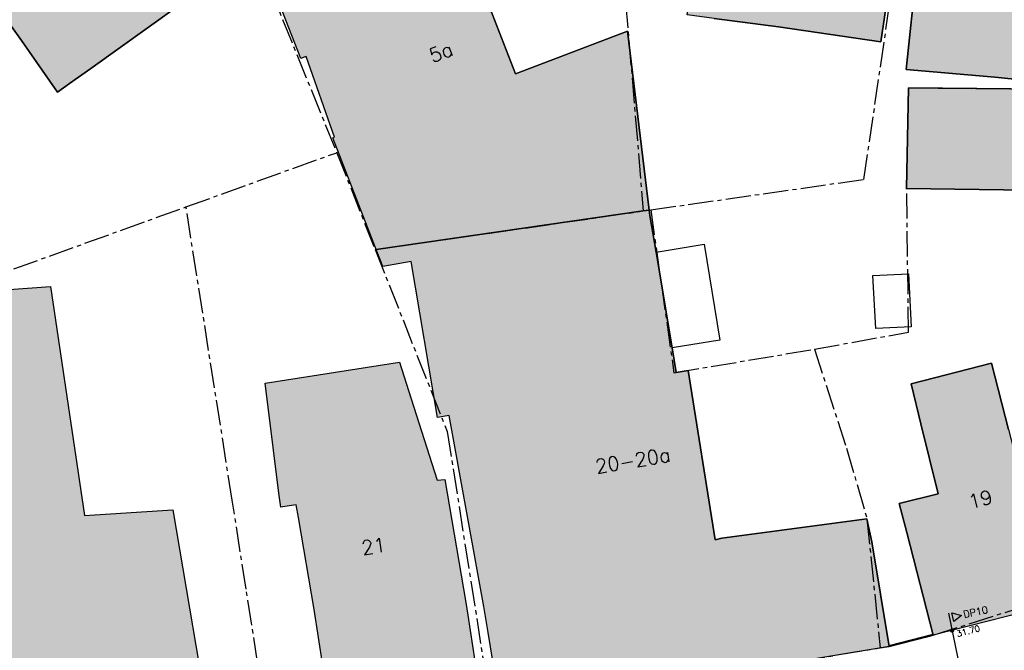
# Model space of a CAD drawing. Header units: metres. Extents: x 202952 to 203755, y 348879 to 349702.
# Tile 36 of 82: x 203264 to 203320, y 349386 to 349422. Entities that reach past the tile are written whole.
import ezdxf
from ezdxf.enums import TextEntityAlignment as Align

# ---------------------------------------------------------------- set-up
doc = ezdxf.new("R2010")
doc.units = ezdxf.units.M
doc.linetypes.add('1-200 CENTER', pattern=[4.28625, 2.8575, -0.47625, 0.47625, -0.47625])
for name, color, linetype in [('bgt.onbegroeidterreindeel', 252, 'Continuous'), ('PH-BEST-BEBOUWING', 1, 'Continuous'), ('PH-BEST-BEBOUWING-ARCERING', 254, 'Continuous'), ('PH-BEST-HUISNUMMER', 7, 'Continuous'), ('PH-BEST-KADASTRALE-GRENS', 240, '1-200 CENTER'), ('PH-NIEUW-AAND-DPROF', 1, 'Continuous'), ('PH-NIEUW-HOOGTES', 170, 'Continuous')]:
    doc.layers.add(name, color=color, linetype=linetype)
doc.layers.add('PH-NIEUW-OPSLUITBAND-6', color=115, linetype='Continuous', lineweight=30)
doc.styles.add('ROMANS', font='romans.shx')

msp = doc.modelspace()

# ---------------------------------------------------------------- hatches: boundary and pattern name
at = {"layer": 'PH-BEST-BEBOUWING-ARCERING'}
h = msp.add_hatch(color=256, dxfattribs=at)
h.paths.add_polyline_path([(203272.72, 349438.81), (203277.149, 349440.51), (203279.043, 349441.238), (203279.96, 349441.59), (203280.108, 349441.205), (203283.371, 349432.711), (203283.54, 349432.27), (203284.263, 349430.388), (203280.408, 349428.907), (203281.734, 349425.453), (203278.378, 349424.163), (203277.654, 349426.03), (203274.87, 349433.21)], flags=17)
h.paths.add_polyline_path([(203278.378, 349424.163), (203281.734, 349425.453), (203280.408, 349428.907), (203284.263, 349430.388), (203283.54, 349432.27), (203286.29, 349433.326), (203286.64, 349433.46), (203287.908, 349430.157), (203289.268, 349426.615), (203290.403, 349423.658), (203290.48, 349423.458), (203292.185, 349419.018), (203298.528, 349421.433), (203299.761, 349411.306), (203299.427, 349411.258), (203284.31, 349409.082), (203281.855, 349415.399), (203281.944, 349415.446), (203280.346, 349420.011), (203280.162, 349419.944), (203280.032, 349419.897)], flags=16)
h.paths.add_polyline_path([(203264.22, 349420.92), (203260.73, 349425.8), (203263.278, 349427.623), (203265.153, 349428.964), (203266.53, 349429.95), (203265.76, 349431.02), (203269.56, 349433.74), (203273.05, 349428.86), (203273.526, 349428.074), (203270.676, 349426.063), (203273.003, 349422.792), (203268.147, 349419.329), (203266.939, 349418.468), (203266.258, 349417.982)], flags=16)
for points in [[(203314.353, 349433.405), (203314.438, 349434.305), (203305.901, 349435.624), (203303.79, 349435.95), (203303.322, 349432.936), (203302.87, 349430.02), (203302.11, 349423.955), (203301.912, 349422.37), (203303.44, 349422.165), (203307.074, 349421.678), (203312.883, 349420.83), (203313.519, 349425.186), (203313.699, 349425.157), (203313.852, 349426.196), (203315.019, 349426.03), (203316.977, 349425.879), (203317.52, 349431.796), (203314.25, 349432.32)], [(203272.797, 349394.343), (203267.783, 349394.023), (203265.87, 349406.975), (203260.378, 349406.577), (203262.521, 349393.687), (203263.35, 349387.947), (203264.45, 349380.322), (203264.56, 349380.33), (203267.174, 349380.52), (203274.5, 349381.05), (203275.032, 349381.088)], [(203260.379, 349406.577), (203262.522, 349393.687), (203263.351, 349387.947), (203264.451, 349380.322), (203267.175, 349380.52), (203275.033, 349381.088), (203272.798, 349394.343), (203267.784, 349394.023), (203265.871, 349406.975)], [(203321.16, 349396.66), (203320.71, 349396.54), (203320.105, 349398.889), (203319.14, 349402.64), (203314.586, 349401.464), (203315.139, 349399.212), (203316.115, 349395.239), (203313.907, 349394.686), (203314.35, 349393.05), (203315.83, 349387.23), (203323.11, 349389.08), (203323.075, 349389.215)], [(203313.908, 349394.686), (203314.351, 349393.05), (203315.831, 349387.23), (203323.111, 349389.08), (203321.161, 349396.66), (203320.711, 349396.54), (203320.106, 349398.889), (203319.141, 349402.64), (203314.587, 349401.464), (203315.14, 349399.212), (203316.116, 349395.239)]]:
    msp.add_hatch(color=256, dxfattribs=at).paths.add_polyline_path(points)
h = msp.add_hatch(color=256, dxfattribs=at)
h.paths.add_polyline_path([(203325.29, 349418.23), (203325.145, 349418.245), (203324.114, 349418.35), (203319.32, 349418.84), (203314.31, 349419.273), (203314.894, 349424.839), (203314.907, 349424.962), (203313.699, 349425.157), (203313.852, 349426.196), (203315.019, 349426.03), (203316.977, 349425.879), (203317.52, 349431.796), (203317.626, 349431.779), (203324.68, 349430.65), (203325.006, 349430.447), (203326.45, 349429.55), (203326.426, 349429.314), (203326.399, 349429.049)], flags=16)
h.paths.add_polyline_path([(203323.94, 349412.392), (203314.334, 349412.522), (203314.444, 349418.238), (203324.102, 349418.143)], flags=17)
h = msp.add_hatch(color=256, dxfattribs=at)
h.paths.add_polyline_path([(203325.291, 349418.23), (203325.146, 349418.245), (203324.115, 349418.35), (203319.321, 349418.84), (203314.311, 349419.273), (203314.895, 349424.839), (203314.908, 349424.962), (203313.7, 349425.157), (203313.853, 349426.196), (203315.02, 349426.03), (203316.978, 349425.879), (203317.521, 349431.796), (203317.627, 349431.779), (203324.681, 349430.65), (203325.007, 349430.447), (203326.451, 349429.55), (203326.427, 349429.314), (203326.4, 349429.049)])
h.paths.add_polyline_path([(203323.941, 349412.392), (203314.335, 349412.522), (203314.445, 349418.238), (203324.103, 349418.143)])
h = msp.add_hatch(color=256, dxfattribs=at)
h.paths.add_polyline_path([(203280.79, 349388.684), (203279.901, 349393.895), (203279.778, 349394.615), (203279.375, 349394.56), (203278.901, 349394.495), (203278.801, 349395.286), (203278.494, 349397.715), (203278.016, 349401.503), (203285.622, 349402.702), (203286.135, 349401.097), (203287.762, 349396.012), (203288.189, 349396.059), (203289.37, 349389.09), (203289.483, 349388.363), (203290.29, 349383.16), (203288.596, 349382.897), (203281.85, 349381.85), (203281.772, 349382.354)], flags=17)
h.paths.add_polyline_path([(203288.438, 349399.677), (203287.777, 349399.558), (203286.277, 349408.402), (203284.686, 349408.115), (203284.31, 349409.082), (203299.427, 349411.258), (203299.761, 349411.306), (203299.799, 349410.998), (203300.146, 349408.919), (203301.051, 349403.503), (203301.284, 349402.106), (203301.971, 349402.222), (203303.486, 349392.63), (203303.875, 349392.724), (203312.087, 349393.82), (203312.37, 349392.52), (203313.35, 349386.6), (203295.472, 349383.631), (203295.112, 349383.571), (203291.37, 349382.95), (203291.305, 349383.34), (203290.637, 349387.381), (203290.39, 349388.87)], flags=16)
h = msp.add_hatch(color=256, dxfattribs=at)
h.paths.add_polyline_path([(203280.791, 349388.684), (203279.902, 349393.895), (203279.779, 349394.615), (203279.376, 349394.56), (203278.902, 349394.495), (203278.802, 349395.286), (203278.495, 349397.715), (203278.017, 349401.503), (203285.623, 349402.702), (203286.136, 349401.097), (203287.763, 349396.012), (203288.19, 349396.059), (203289.371, 349389.09), (203289.484, 349388.363), (203290.291, 349383.16), (203288.597, 349382.897), (203281.851, 349381.85), (203281.773, 349382.354)])
h.paths.add_polyline_path([(203288.439, 349399.677), (203287.778, 349399.558), (203286.278, 349408.402), (203284.687, 349408.115), (203284.311, 349409.082), (203299.428, 349411.258), (203299.762, 349411.306), (203299.8, 349410.998), (203300.147, 349408.919), (203301.052, 349403.503), (203301.285, 349402.106), (203301.972, 349402.222), (203303.487, 349392.63), (203303.876, 349392.724), (203312.088, 349393.82), (203312.371, 349392.52), (203313.351, 349386.6), (203295.473, 349383.631), (203295.113, 349383.571), (203291.371, 349382.95), (203291.306, 349383.34), (203290.638, 349387.381), (203290.391, 349388.87)])

# ---------------------------------------------------------------- linework, layer by layer
at = {"layer": 'bgt.onbegroeidterreindeel'}
for points in [[(203264.22, 349420.92), (203266.258, 349417.982), (203266.939, 349418.468), (203268.147, 349419.329), (203273.003, 349422.792), (203270.676, 349426.063), (203273.526, 349428.074), (203273.05, 349428.86), (203269.56, 349433.74), (203265.76, 349431.02), (203266.53, 349429.95), (203265.153, 349428.964), (203263.278, 349427.623), (203260.73, 349425.8), (203264.22, 349420.92)], [(203323.94, 349412.392), (203324.102, 349418.143), (203314.444, 349418.238), (203314.334, 349412.522), (203323.94, 349412.392)]]:
    msp.add_lwpolyline(points, close=True, dxfattribs=at)
for points in [[(203303.44, 349422.165), (203307.074, 349421.678), (203312.883, 349420.83), (203313.519, 349425.186)], [(203314.894, 349424.839), (203314.31, 349419.273), (203319.32, 349418.84), (203324.114, 349418.35)], [(203320.105, 349398.889), (203319.14, 349402.64), (203314.586, 349401.464), (203315.139, 349399.212), (203316.115, 349395.239), (203313.907, 349394.686), (203314.35, 349393.05), (203315.83, 349387.23), (203313.35, 349386.6), (203312.37, 349392.52), (203312.087, 349393.82), (203303.875, 349392.724), (203303.486, 349392.63), (203301.971, 349402.222), (203301.284, 349402.106), (203301.051, 349403.503), (203300.146, 349408.919), (203299.799, 349410.998), (203299.761, 349411.306), (203298.528, 349421.433), (203292.185, 349419.018), (203290.48, 349423.458)]]:
    msp.add_lwpolyline(points, dxfattribs=at)
at = {"layer": 'PH-BEST-BEBOUWING'}
for points in [[(203307.074, 349421.678), (203303.44, 349422.165), (203301.912, 349422.37), (203302.11, 349423.955), (203302.87, 349430.02), (203303.322, 349432.936), (203303.79, 349435.95), (203305.901, 349435.624), (203314.438, 349434.305), (203314.353, 349433.405), (203314.25, 349432.32), (203317.52, 349431.796), (203316.977, 349425.879), (203315.019, 349426.03), (203313.852, 349426.196), (203313.699, 349425.157), (203313.519, 349425.186), (203312.883, 349420.83), (203307.074, 349421.678)], [(203264.22, 349420.92), (203260.73, 349425.8), (203263.278, 349427.623), (203265.153, 349428.964), (203266.53, 349429.95), (203265.76, 349431.02), (203269.56, 349433.74), (203273.05, 349428.86), (203273.526, 349428.074), (203270.676, 349426.063), (203273.003, 349422.792), (203268.147, 349419.329), (203266.939, 349418.468), (203266.258, 349417.982), (203264.22, 349420.92)], [(203278.378, 349424.163), (203281.734, 349425.453), (203280.408, 349428.907), (203284.263, 349430.388), (203283.54, 349432.27), (203286.29, 349433.326), (203286.64, 349433.46), (203287.908, 349430.157), (203289.268, 349426.615), (203290.403, 349423.658), (203290.48, 349423.458), (203292.185, 349419.018), (203298.528, 349421.433), (203299.761, 349411.306), (203299.427, 349411.258), (203284.31, 349409.082), (203281.855, 349415.399), (203281.944, 349415.446), (203280.346, 349420.011), (203280.162, 349419.944), (203280.032, 349419.897), (203278.378, 349424.163)], [(203325.29, 349418.23), (203325.145, 349418.245), (203324.114, 349418.35), (203319.32, 349418.84), (203314.31, 349419.273), (203314.894, 349424.839), (203314.907, 349424.962), (203313.699, 349425.157), (203313.852, 349426.196), (203315.019, 349426.03), (203316.977, 349425.879), (203317.52, 349431.796), (203317.626, 349431.779), (203324.68, 349430.65), (203325.006, 349430.447), (203326.45, 349429.55), (203326.426, 349429.314), (203326.399, 349429.049), (203325.29, 349418.23)], [(203323.94, 349412.392), (203314.334, 349412.522), (203314.444, 349418.238), (203324.102, 349418.143), (203323.94, 349412.392)], [(203288.438, 349399.677), (203287.777, 349399.558), (203286.277, 349408.402), (203284.686, 349408.115), (203284.31, 349409.082), (203299.427, 349411.258), (203299.761, 349411.306), (203299.799, 349410.998), (203300.146, 349408.919), (203301.051, 349403.503), (203301.284, 349402.106), (203301.971, 349402.222), (203303.486, 349392.63), (203303.875, 349392.724), (203312.087, 349393.82), (203312.37, 349392.52), (203313.35, 349386.6), (203295.472, 349383.631), (203295.112, 349383.571), (203291.37, 349382.95), (203291.305, 349383.34), (203290.637, 349387.381), (203290.39, 349388.87), (203288.438, 349399.677)], [(203300.146, 349408.919), (203302.864, 349409.37), (203303.761, 349403.951), (203301.051, 349403.503), (203300.146, 349408.919)], [(203312.429, 349407.603), (203314.44, 349407.707), (203314.596, 349404.7), (203312.585, 349404.596), (203312.429, 349407.603)], [(203267.174, 349380.52), (203264.56, 349380.33), (203264.45, 349380.322), (203263.35, 349387.947), (203262.521, 349393.687), (203260.378, 349406.577), (203265.87, 349406.975), (203267.783, 349394.023), (203272.797, 349394.343), (203275.032, 349381.088), (203274.5, 349381.05), (203267.174, 349380.52)], [(203280.79, 349388.684), (203279.901, 349393.895), (203279.778, 349394.615), (203279.375, 349394.56), (203278.901, 349394.495), (203278.801, 349395.286), (203278.494, 349397.715), (203278.016, 349401.503), (203285.622, 349402.702), (203286.135, 349401.097), (203287.762, 349396.012), (203288.189, 349396.059), (203289.37, 349389.09), (203289.483, 349388.363), (203290.29, 349383.16), (203288.596, 349382.897), (203281.85, 349381.85), (203281.772, 349382.354), (203280.79, 349388.684)], [(203314.35, 349393.05), (203313.907, 349394.686), (203316.115, 349395.239), (203315.139, 349399.212), (203314.586, 349401.464), (203319.14, 349402.64), (203320.105, 349398.889), (203320.71, 349396.54), (203321.16, 349396.66), (203323.075, 349389.215), (203323.11, 349389.08), (203315.83, 349387.23), (203314.35, 349393.05)]]:
    msp.add_lwpolyline(points, close=True, dxfattribs=at)
at = {"layer": 'PH-BEST-KADASTRALE-GRENS', "ltscale": 0.5}
for p, q in [((203297.161, 349438.008), (203299.427, 349411.258)), ((203278.193, 349424.092), (203282.071, 349414.56)), ((203273.536, 349411.487), (203282.071, 349414.56)), ((203282.071, 349414.56), (203284.244, 349409.073)), ((203259.751, 349406.524), (203273.536, 349411.487)), ((203276.15, 349394.891), (203273.536, 349411.487)), ((203284.244, 349409.073), (203299.427, 349411.258)), ((203299.427, 349411.258), (203299.85, 349411.319))]:
    msp.add_line(p, q, dxfattribs=at)
for points in [[(203299.85, 349411.319), (203311.918, 349413.05), (203313.852, 349426.196), (203315.019, 349426.03), (203316.977, 349425.879), (203317.529, 349431.891)], [(203309.114, 349403.433), (203314.442, 349404.397), (203314.334, 349412.522), (203314.444, 349418.238), (203324.102, 349418.143)], [(203312.837, 349386.522), (203313.35, 349386.6), (203315.83, 349387.23), (203327.603, 349390.977), (203324.54, 349404.721), (203323.709, 349408.539), (203323.94, 349412.392), (203324.102, 349418.143)], [(203299.85, 349411.319), (203301.156, 349402.095), (203309.114, 349403.433)], [(203284.244, 349409.073), (203288.327, 349398.767), (203290.8, 349383.05)], [(203309.114, 349403.433), (203310.934, 349397.825), (203312.087, 349393.82), (203312.837, 349386.522)], [(203278.253, 349381.458), (203276.944, 349389.849), (203276.15, 349394.891)], [(203290.8, 349383.05), (203291.37, 349382.95), (203312.837, 349386.522)]]:
    msp.add_lwpolyline(points, dxfattribs=at)
at = {"layer": 'PH-NIEUW-AAND-DPROF'}
msp.add_lwpolyline([(203316.706, 349388.483), (203322.104, 349362.273)], dxfattribs=at)
at = {"layer": 'PH-NIEUW-AAND-DPROF', "color": 7}
msp.add_lwpolyline([(203317.444, 349388.36), (203317.004, 349388.015), (203316.903, 349388.505)], close=True, dxfattribs=at)
at = {"layer": 'PH-NIEUW-HOOGTES', "const_width": 0.125}
msp.add_lwpolyline([(203316.865, 349387.549, 1), (203316.95, 349387.458, 1)], format="xyb", close=True, dxfattribs=at)
at = {"layer": 'PH-NIEUW-OPSLUITBAND-6'}
for points in [[(203313.335, 349386.658), (203315.815, 349387.288)], [(203313.35, 349386.6), (203315.83, 349387.23)]]:
    msp.add_lwpolyline(points, dxfattribs=at)

# ---------------------------------------------------------------- texts
at = {"layer": 'PH-BEST-HUISNUMMER', "style": 'ROMANS'}
for s, rotation, p in [('5a', 21, (203287.964, 349420.244)), ('20-20a', 9.4, (203298.83, 349397.128)), ('19', 14.2, (203318.509, 349394.935)), ('21', 8.8, (203284.153, 349392.276))]:
    msp.add_text(s, height=0.8, rotation=rotation, dxfattribs=at).set_placement(p, align=Align.MIDDLE_CENTER)
at = {"layer": 'PH-NIEUW-AAND-DPROF', "color": 2, "insert": (203317.512, 349388.603), "char_height": 0.4, "attachment_point": 1, "rotation": 11.6891, "style": 'ROMANS'}
msp.add_mtext_dynamic_manual_height_columns('DP10', width=2.25123, gutter_width=8.75, heights=[0], dxfattribs=at)
at = {"layer": 'PH-NIEUW-HOOGTES', "style": 'ROMANS'}
msp.add_text('31.70', height=0.35, rotation=14.8215, dxfattribs=at).set_placement((203317.213, 349387.13))

doc.saveas('drawing.dxf')
